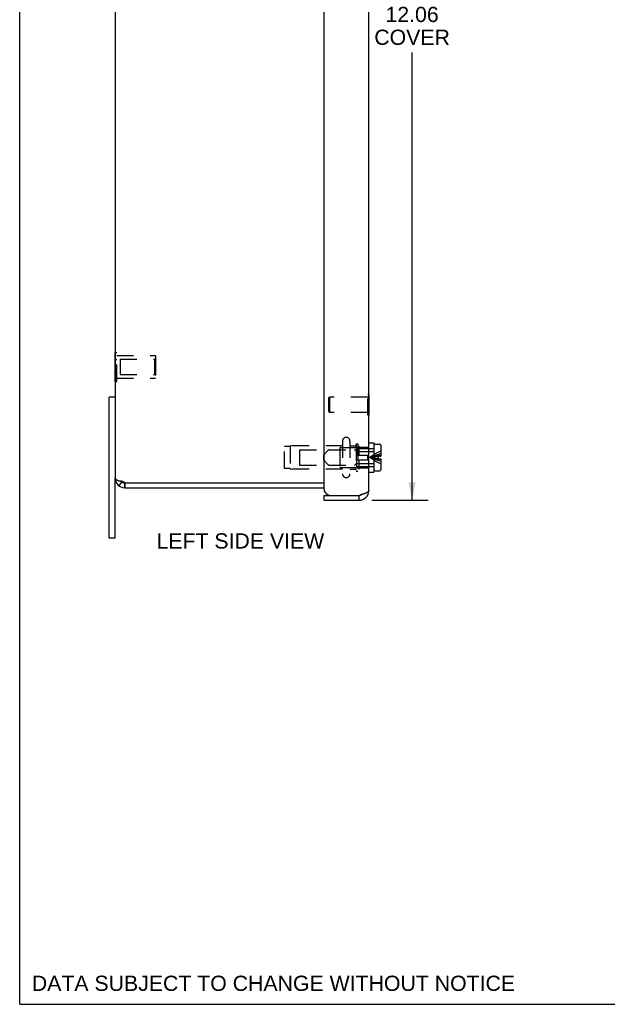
# Model space of a CAD drawing. Header units: inches. Extents: x 0 to 37.8, y 0 to 24.4.
# Tile 1 of 6: x 0 to 7.3, y 0 to 12.2. Entities that reach past the tile are written whole.
import ezdxf

# ---------------------------------------------------------------- set-up
doc = ezdxf.new("R2010")
doc.units = ezdxf.units.IN
doc.header["$LTSCALE"] = 2.077778
doc.header["$MEASUREMENT"] = 0
doc.linetypes.add('HIDDEN', pattern=[0.2, 0.1, -0.1])
doc.layers.get('0').update_dxf_attribs({"linetype": 'CONTINUOUS'})
for name, color, linetype in [('02___PRT_ALL_AXES', 7, 'CONTINUOUS'), ('06___PRT_ALL_SURFS', 7, 'CONTINUOUS'), ('DEFAULT_2', 8, 'HIDDEN'), ('DIMENSIONS', 7, 'CONTINUOUS')]:
    doc.layers.add(name, color=color, linetype=linetype)
doc.styles.get("Standard").update_dxf_attribs({"font": 'arial.ttf'})
doc.dimstyles.new('DIMSTYLE_3', dxfattribs={"dimtxt": 0.188889, "dimasz": 0.222222, "dimexe": 0.09, "dimexo": 0.07, "dimgap": 0.0425, "dimtad": 0, "dimtih": 1, "dimtoh": 1, "dimzin": 4, "dimdsep": 46, "dimtxsty": 'Standard', "dimblk": '_FILLED', "dimblk1": '_FILLED', "dimblk2": '_FILLED', "dimcen": 0.09, "dimazin": 1, "dimtfac": 1, "dimtofl": 0, "dimtmove": 0, "dimatfit": 3, "dimldrblk": '_FILLED', "dimfxl": 0, "dimtolj": 1, "dimtzin": 4, "dimarcsym": 0})

# ---------------------------------------------------------------- blocks, each defined once
blk = doc.blocks.new('_FILLED')
at = {"color": 0, "linetype": 'ByBlock'}
blk.add_solid([(0, 0), (-1, 0.2), (-1, -0.2)], dxfattribs=at)
blk = doc.blocks.new('*D3')
at = {"layer": 'DIMENSIONS', "color": 2, "linetype": 'Continuous'}
for p, q in [((4.367, 18.319), (5.068, 18.319)), ((4.868, 18.319), (4.868, 12.477)), ((4.868, 6.257), (4.868, 11.816)), ((4.367, 6.257), (5.068, 6.257))]:
    blk.add_line(p, q, dxfattribs=at)
at = {"layer": 'DIMENSIONS', "color": 2, "linetype": 'Continuous', "xscale": 0.2222222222, "yscale": 0.2222222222, "zscale": 0.2222222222}
for p, rotation in [((4.868, 18.319), 90), ((4.868, 6.257), 270)]:
    blk.add_blockref('_FILLED', p, dxfattribs=dict(at, rotation=rotation))
at = {"layer": 'DIMENSIONS', "color": 2, "linetype": 'Continuous', "insert": (4.868, 12.382), "char_height": 0.1889, "width": 0.93672, "attachment_point": 2, "line_spacing_factor": 0.9}
blk.add_mtext('12.06\\PCOVER', dxfattribs=at)

msp = doc.modelspace()

# ---------------------------------------------------------------- linework, layer by layer
at = {"color": 7, "linetype": 'Continuous'}
for p, q in [((0, 0), (0, 24.4444)), ((1.1831, 7.5378), (1.1081, 7.5378)), ((4.3351, 7.5696), (4.3311, 7.5696)), ((4.3351, 7.3136), (4.3351, 7.5696)), ((4.3351, 7.3136), (4.3311, 7.3136)), ((4.3311, 6.9688), (4.3936, 6.9688)), ((4.3936, 6.9688), (4.3936, 6.6068)), ((4.3936, 6.8608), (4.3986, 6.8608)), ((4.3986, 6.6358), (4.3986, 6.9398)), ((4.4136, 6.9548), (4.4666, 6.9548)), ((4.4816, 6.9398), (4.4816, 6.8043)), ((4.4486, 6.8043), (4.4816, 6.8043)), ((4.4486, 6.8043), (4.4486, 6.7713)), ((4.4486, 6.7713), (4.4816, 6.7713)), ((4.4816, 6.7713), (4.4816, 6.6358)), ((4.3311, 6.6068), (4.3936, 6.6068)), ((4.3936, 6.7148), (4.3986, 6.7148)), ((4.4136, 6.6208), (4.4666, 6.6208)), ((1.1831, 5.7878), (1.1831, 6.5328)), ((1.2323, 6.436), (1.2677, 6.4844)), ((1.2326, 6.4968), (1.2586, 6.4968)), ((1.3067, 6.4728), (1.3031, 6.4728)), ((1.3031, 6.4128), (1.3031, 6.4728)), ((1.3069, 6.4128), (1.3069, 6.4728)), ((3.7711, 6.3166), (3.8611, 6.3166)), ((3.7711, 6.3166), (3.7711, 6.2566)), ((4.2111, 6.2566), (4.2111, 6.3166)), ((1.1831, 5.7878), (1.1081, 5.7878)), ((0, 0), (37.7778, 0))]:
    msp.add_line(p, q, dxfattribs=at)
at = {"color": 3, "linetype": 'Continuous'}
for p, q in [((3.7711, 18.1691), (3.7711, 6.4066)), ((4.3311, 6.3766), (4.3311, 18.1991)), ((1.1831, 18.0428), (1.1831, 6.5328)), ((1.1081, 5.7878), (1.1081, 7.5378)), ((1.3031, 6.4128), (3.7711, 6.4128)), ((1.3067, 6.4728), (3.7711, 6.4728)), ((3.7711, 6.2566), (4.2111, 6.2566)), ((3.8611, 6.3166), (4.2111, 6.3166)), ((4.2237, 6.3206), (4.2111, 6.3166))]:
    msp.add_line(p, q, dxfattribs=at)
for points in [[(1.1831, 6.5328), (1.1832, 6.5321), (1.1832, 6.5314), (1.1833, 6.5307), (1.1835, 6.53), (1.1836, 6.5294), (1.1838, 6.5287), (1.1841, 6.528), (1.1844, 6.5273), (1.1847, 6.5266), (1.1851, 6.5259), (1.1855, 6.5252), (1.186, 6.5245), (1.1865, 6.5238), (1.187, 6.5231), (1.1875, 6.5224), (1.1882, 6.5217), (1.1888, 6.521), (1.1895, 6.5204), (1.1902, 6.5197), (1.1909, 6.519), (1.1917, 6.5183), (1.1926, 6.5176), (1.1934, 6.5169), (1.1943, 6.5162), (1.1953, 6.5155), (1.1962, 6.5148), (1.1972, 6.5141), (1.1983, 6.5134), (1.1993, 6.5127), (1.2004, 6.512), (1.2016, 6.5113), (1.2028, 6.5107), (1.204, 6.51), (1.2052, 6.5093), (1.2065, 6.5086), (1.2078, 6.5079), (1.2091, 6.5072), (1.2105, 6.5065), (1.2119, 6.5058), (1.2133, 6.5051), (1.2148, 6.5044), (1.2163, 6.5037), (1.2178, 6.503), (1.2193, 6.5023), (1.2209, 6.5017), (1.2225, 6.501), (1.2241, 6.5003), (1.2258, 6.4996), (1.2274, 6.4989), (1.2291, 6.4982), (1.2309, 6.4975), (1.2326, 6.4968)], [(1.2326, 6.4968), (1.2339, 6.497), (1.2352, 6.4972), (1.2365, 6.4974), (1.2379, 6.4975), (1.2392, 6.4976), (1.2406, 6.4977), (1.242, 6.4978), (1.2434, 6.4978), (1.2448, 6.4978), (1.2452, 6.4978)], [(1.2452, 6.4978), (1.2462, 6.4978), (1.2476, 6.4978), (1.249, 6.4977), (1.2505, 6.4977), (1.2519, 6.4976), (1.2534, 6.4974), (1.2548, 6.4973), (1.2563, 6.4971), (1.2578, 6.4969), (1.2593, 6.4967), (1.2607, 6.4965), (1.2622, 6.4962), (1.2637, 6.4959), (1.2652, 6.4956), (1.2666, 6.4953), (1.2681, 6.4949), (1.2696, 6.4946), (1.2711, 6.4942), (1.2725, 6.4937), (1.274, 6.4933), (1.2754, 6.4928), (1.2769, 6.4923), (1.2783, 6.4918), (1.2797, 6.4913), (1.2811, 6.4907), (1.2825, 6.4902), (1.2839, 6.4896), (1.2853, 6.4889), (1.2866, 6.4883), (1.288, 6.4876), (1.2893, 6.487), (1.2906, 6.4863), (1.2918, 6.4856), (1.2931, 6.4848), (1.2943, 6.4841), (1.2955, 6.4833), (1.2967, 6.4826), (1.2978, 6.4818), (1.2989, 6.481), (1.3, 6.4802), (1.3011, 6.4793), (1.3021, 6.4785), (1.3031, 6.4777)], [(4.3311, 6.3766), (4.331, 6.3746), (4.3305, 6.3726), (4.3297, 6.3706), (4.3285, 6.3686), (4.3271, 6.3666), (4.3253, 6.3646), (4.3232, 6.3626), (4.3208, 6.3606), (4.3181, 6.3586), (4.3151, 6.3566), (4.3118, 6.3546), (4.3082, 6.3526), (4.3044, 6.3506), (4.3003, 6.3486), (4.296, 6.3466), (4.2914, 6.3446), (4.2867, 6.3426), (4.2817, 6.3406), (4.2765, 6.3386), (4.2711, 6.3366), (4.2656, 6.3346), (4.26, 6.3326), (4.2541, 6.3306), (4.2482, 6.3286)], [(4.2482, 6.3286), (4.2422, 6.3266), (4.2361, 6.3246), (4.2299, 6.3226), (4.2237, 6.3206)]]:
    msp.add_lwpolyline(points, dxfattribs=at)
at = {"color": 7, "linetype": 'Continuous'}
for centre, radius, start, end in [((4.4136, 6.9398), 0.015, 90, 180), ((4.4666, 6.9398), 0.015, 0, 90), ((4.4136, 6.6358), 0.015, 180, 270), ((4.4666, 6.6358), 0.015, 270, 360), ((1.3031, 6.5328), 0.06, 216.87653, 270), ((4.2111, 6.3766), 0.06, 270, 305.79783)]:
    msp.add_arc(centre, radius, start, end, dxfattribs=at)
at = {"color": 3, "linetype": 'Continuous'}
for centre, radius, start, end in [((1.3031, 6.5328), 0.12, 180, 270), ((1.2606, 6.4428), 0.055, 33.05573, 39.30199), ((3.8611, 6.4066), 0.09, 180, 270), ((4.2111, 6.3766), 0.12, 270, 360)]:
    msp.add_arc(centre, radius, start, end, dxfattribs=at)
at = {"layer": '02___PRT_ALL_AXES', "color": 8, "linetype": 'HIDDEN'}
for p, q in [((1.2037, 8.0528), (1.6827, 8.0528)), ((1.6827, 8.0528), (1.6827, 7.7728)), ((1.2037, 7.7728), (1.6827, 7.7728))]:
    msp.add_line(p, q, dxfattribs=at)
at = {"layer": '06___PRT_ALL_SURFS', "color": 7, "linetype": 'Continuous'}
for p, q in [((1.1827, 8.0929), (1.1831, 8.0929)), ((1.1827, 7.7327), (1.1827, 8.0929)), ((1.1827, 8.0029), (1.1831, 8.0029)), ((1.1827, 7.8227), (1.1831, 7.8227)), ((1.1827, 7.7327), (1.1831, 7.7327))]:
    msp.add_line(p, q, dxfattribs=at)
at = {"layer": '06___PRT_ALL_SURFS', "color": 8, "linetype": 'HIDDEN'}
for p, q in [((1.1831, 8.0929), (1.2037, 8.0929)), ((1.2037, 7.7327), (1.2037, 8.0929)), ((1.1831, 8.0029), (1.2037, 8.0029)), ((1.1831, 7.8227), (1.2037, 7.8227)), ((1.1831, 7.7327), (1.2037, 7.7327))]:
    msp.add_line(p, q, dxfattribs=at)
at = {"layer": 'DEFAULT_2', "color": 8, "linetype": 'HIDDEN'}
for p, q in [((1.2452, 8.0078), (1.6727, 8.0078)), ((1.2452, 8.0078), (1.2452, 7.8178)), ((1.6727, 8.0078), (1.6827, 8.0178)), ((1.6727, 8.0078), (1.6727, 7.8178)), ((1.6827, 8.0178), (1.6827, 7.8078)), ((1.2452, 7.8178), (1.6727, 7.8178)), ((1.6727, 7.8178), (1.6827, 7.8078)), ((3.8351, 7.5256), (3.8451, 7.5356)), ((3.8351, 7.3576), (3.8351, 7.5256)), ((4.3171, 7.5356), (3.8451, 7.5356)), ((3.8451, 7.5356), (3.8451, 7.3476)), ((4.3311, 7.5696), (4.3171, 7.5696)), ((4.3171, 7.3136), (4.3171, 7.5696)), ((3.8351, 7.3576), (3.8451, 7.3476)), ((4.3171, 7.3476), (3.8451, 7.3476)), ((4.3311, 7.3136), (4.3171, 7.3136)), ((4.0046, 6.9916), (4.0046, 6.5841)), ((4.0971, 6.9916), (4.0971, 6.5841)), ((3.3536, 6.9228), (3.2846, 6.9228)), ((3.2846, 6.6528), (3.2846, 6.9228)), ((3.3536, 6.9228), (3.3536, 6.6528)), ((4.0046, 6.9338), (3.3715, 6.9338)), ((3.4731, 6.8828), (3.9731, 6.8828)), ((3.4731, 6.8828), (3.4731, 6.6928)), ((3.7716, 6.8208), (3.8282, 6.8774)), ((3.8389, 6.8818), (4.1524, 6.8818)), ((3.9731, 6.9028), (3.9731, 6.6728)), ((3.9831, 6.9128), (4.1931, 6.9128)), ((4.0971, 6.9338), (4.1651, 6.9338)), ((4.1752, 6.8652), (4.163, 6.8774)), ((4.1751, 6.9578), (4.1931, 6.9578)), ((4.1751, 6.9578), (4.1751, 6.6178)), ((4.1836, 6.9083), (4.2061, 6.9308)), ((4.1836, 6.8178), (4.1836, 6.9083)), ((4.1836, 6.8978), (4.3936, 6.8978)), ((4.1859, 6.8608), (4.3936, 6.8608)), ((4.1931, 6.9578), (4.1931, 6.6178)), ((4.2061, 6.9308), (4.2061, 6.8178)), ((4.2061, 6.9178), (4.3311, 6.9178)), ((3.7716, 6.7548), (3.7716, 6.8208)), ((3.7716, 6.7548), (3.8282, 6.6982)), ((4.1836, 6.8178), (4.3136, 6.8178)), ((4.1836, 6.7578), (4.3136, 6.7578)), ((4.1836, 6.6673), (4.1836, 6.7578)), ((4.2061, 6.7578), (4.2061, 6.6448)), ((4.3136, 6.8178), (4.3136, 6.7578)), ((4.4131, 6.7972), (4.3957, 6.7951)), ((4.4131, 6.7784), (4.3957, 6.7806)), ((3.3536, 6.6528), (3.2846, 6.6528)), ((4.0046, 6.6418), (3.3715, 6.6418)), ((3.4731, 6.6928), (3.9731, 6.6928)), ((3.8389, 6.6938), (4.1524, 6.6938)), ((3.9831, 6.6628), (4.1931, 6.6628)), ((4.0971, 6.6418), (4.1651, 6.6418)), ((4.1752, 6.7104), (4.163, 6.6982)), ((4.1751, 6.6178), (4.1931, 6.6178)), ((4.1836, 6.6778), (4.3936, 6.6778)), ((4.1836, 6.6673), (4.2061, 6.6448)), ((4.1859, 6.7148), (4.3936, 6.7148)), ((4.2061, 6.6578), (4.3311, 6.6578))]:
    msp.add_line(p, q, dxfattribs=at)
for points in [[(4.4816, 6.8678), (4.4579, 6.8571), (4.4345, 6.8453), (4.4115, 6.8325)], [(4.4816, 6.8348), (4.4579, 6.8285), (4.4345, 6.8216), (4.4115, 6.814), (4.3888, 6.8059), (4.3665, 6.7972), (4.3446, 6.7878)], [(4.4115, 6.8325), (4.3888, 6.8186), (4.3665, 6.8037), (4.3446, 6.7878)], [(4.4816, 6.8155), (4.4579, 6.8118), (4.4345, 6.8077), (4.4115, 6.8033), (4.3888, 6.7985), (4.3665, 6.7933), (4.3446, 6.7878)], [(4.3957, 6.7951), (4.3784, 6.7928), (4.3614, 6.7904), (4.3446, 6.7878)], [(4.3957, 6.7806), (4.3784, 6.7829), (4.3614, 6.7853), (4.3446, 6.7878)], [(4.4816, 6.7601), (4.4579, 6.7639), (4.4345, 6.7679), (4.4115, 6.7724), (4.3888, 6.7772), (4.3665, 6.7823), (4.3446, 6.7878)], [(4.4816, 6.7408), (4.4579, 6.7471), (4.4345, 6.7541), (4.4115, 6.7616), (4.3888, 6.7697), (4.3665, 6.7785), (4.3446, 6.7878)], [(4.4115, 6.7432), (4.3888, 6.757), (4.3665, 6.7719), (4.3446, 6.7878)], [(4.4816, 6.7078), (4.4579, 6.7186), (4.4345, 6.7303), (4.4115, 6.7432)], [(4.4486, 6.8012), (4.4308, 6.7993), (4.4131, 6.7972)], [(4.4486, 6.7745), (4.4308, 6.7764), (4.4131, 6.7784)]]:
    msp.add_lwpolyline(points, dxfattribs=at)
for centre, radius, start, end in [((4.0509, 6.9916), 0.0462, 0, 180), ((3.3715, 6.9138), 0.02, 90, 153.25632), ((3.8389, 6.8668), 0.015, 90, 135), ((3.9831, 6.9028), 0.01, 90, 180.00004), ((4.1524, 6.8668), 0.015, 45.00006, 90), ((4.1651, 6.9438), 0.01, 270, 359.99996), ((4.1859, 6.8758), 0.015, 225.00006, 270), ((3.3715, 6.6618), 0.02, 206.74368, 270), ((3.8389, 6.7088), 0.015, 225, 270), ((3.9831, 6.6728), 0.01, 179.99996, 270), ((4.1524, 6.7088), 0.015, 270, 314.99994), ((4.1651, 6.6318), 0.01, 0.00004, 90), ((4.1859, 6.6998), 0.015, 90, 134.99994), ((4.0509, 6.5841), 0.0462, 180, 360)]:
    msp.add_arc(centre, radius, start, end, dxfattribs=at)

# ---------------------------------------------------------------- texts
at = {"layer": 'DIMENSIONS', "color": 2, "linetype": 'Continuous', "char_height": 0.188889, "attachment_point": 2, "line_spacing_factor": 0.9}
for s, insert, width in [('LEFT SIDE VIEW', (2.7377, 5.8466), 2.077076), ('DATA SUBJECT TO CHANGE WITHOUT NOTICE', (3.148, 0.3553), 5.984056)]:
    msp.add_mtext(s, dxfattribs=dict(at, insert=insert, width=width))

# ---------------------------------------------------------------- dimensions: what is measured, and where the dimension line sits
at = {"layer": 'DIMENSIONS', "color": 2, "linetype": 'Continuous'}
dim = msp.add_linear_dim(base=(4.8682, 6.2566), p1=(4.2967, 18.3191), p2=(4.2967, 6.2566), angle=270, text='<>\\PCOVER', dimstyle='DIMSTYLE_3', dxfattribs=at)
dim.commit()
dim.dimension.update_dxf_attribs({"geometry": '*D3', "text_midpoint": (4.8682, 12.1461), "dimtype": 160})

doc.saveas('drawing.dxf')
